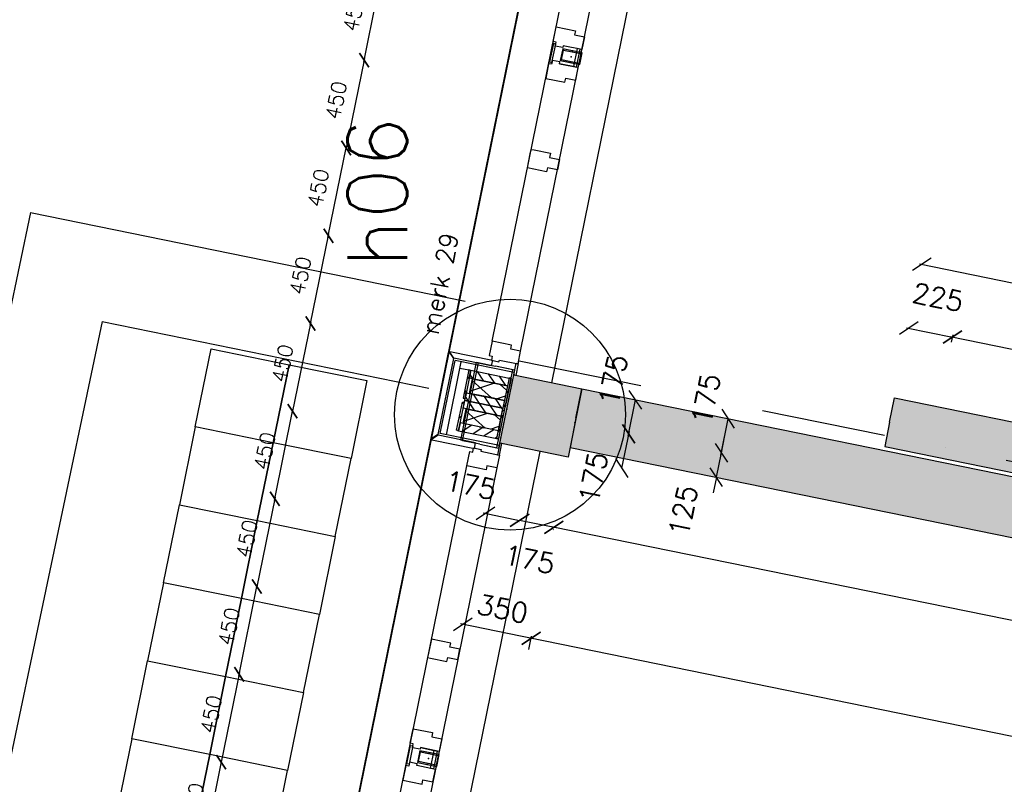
# Model space of a CAD drawing. Extents: x 7198 to 172353, y -998 to 131648.
# Tile 14 of 66: x 17347 to 22300, y 44557 to 48400. Entities that reach past the tile are written whole.
import ezdxf

# ---------------------------------------------------------------- set-up
doc = ezdxf.new("R2010")
doc.units = 0
doc.header["$LTSCALE"] = 50
doc.header["$MEASUREMENT"] = 0
doc.header["$PDSIZE"] = -1
for name, pattern in [('DASHDOT', [25, 12.5, -6.25, 0, -6.25]), ('HIDDEN', [9.375, 6.25, -3.125]), ('HIDDEN2', [0.1875, 0.125, -0.0625])]:
    doc.linetypes.add(name, pattern=pattern)
doc.layers.get('0').update_dxf_attribs({"linetype": 'CONTINUOUS'})
doc.layers.get('DEFPOINTS').update_dxf_attribs({"linetype": 'CONTINUOUS'})
for name, color, linetype in [('_DETAILNUMMERS', 4, 'CONTINUOUS'), ('_DETAILNUMMERSTEKST', 4, 'CONTINUOUS'), ('A--01A1_ACEER', 1, 'CONTINUOUS'), ('A--A21--_F-23-', 9, 'CONTINUOUS'), ('A--A21--_F12--', 7, 'CONTINUOUS'), ('A--A21--_F123-', 9, 'CONTINUOUS'), ('A--A25--_F-2--', 9, 'CONTINUOUS'), ('A--A28--_F-2--', 7, 'CONTINUOUS'), ('A--A28--_F12--', 7, 'CONTINUOUS'), ('A--A42--_F-23-', 9, 'CONTINUOUS'), ('A--L02-A3-_LOGO', 3, 'CONTINUOUS'), ('A--L13A4C_VLOEREN', 4, 'HIDDEN2'), ('A--L21--', 3, 'CONTINUOUS'), ('A--L21--_F12--', 7, 'CONTINUOUS'), ('A--L21A2_BUITENWAND', 2, 'CONTINUOUS'), ('A--L21A4_BUITENWAND', 4, 'CONTINUOUS'), ('A--L21D2_BUITENWAND', 2, 'CONTINUOUS'), ('A--L22--', 7, 'CONTINUOUS'), ('A--L22A1_BINNENWAND', 1, 'CONTINUOUS'), ('A--L22A2_BINNENWAND', 2, 'CONTINUOUS'), ('A--L25--', 7, 'CONTINUOUS'), ('A--L25--_F-23-', 7, 'CONTINUOUS'), ('A--L27A1_DAKEN', 1, 'CONTINUOUS'), ('A--L28--', 7, 'CONTINUOUS'), ('A--L28--_F-2--', 7, 'CONTINUOUS'), ('A--L28--_F12--', 7, 'CONTINUOUS'), ('A--L31--', 2, 'CONTINUOUS'), ('A--L31A1_BUITENKOZIJN', 1, 'CONTINUOUS'), ('A--L42--', 7, 'CONTINUOUS'), ('A--L42--_F-23-', 7, 'CONTINUOUS'), ('A--M$1A-_F123-', 1, 'CONTINUOUS'), ('TEKST_KOZIJNMERK', 2, 'CONTINUOUS'), ('X--LR---_CP', 7, 'CONTINUOUS')]:
    doc.layers.add(name, color=color, linetype=linetype)
doc.layers.add('bruto vloeroppervlak', color=3, linetype='CONTINUOUS', plot=False)
doc.styles.add('ALFA-0_25', font='ROMANS')
doc.styles.add('B-01', font='SIMPLEX.SHX', dxfattribs={"width": 0.8, "height": 4.5})
doc.styles.add('HIEMSTRA', font='romans.shx')
doc.dimstyles.get("Standard").update_dxf_attribs({"dimscale": 40, "dimtxt": 2.5, "dimasz": 2, "dimexe": 0.3, "dimexo": 0.3, "dimgap": 2, "dimtad": 1, "dimdec": 0, "dimzin": 0, "dimdsep": 46, "dimtxsty": 'HIEMSTRA', "dimblk1": 'OBLIQUE', "dimblk2": 'OBLIQUE', "dimsah": 1, "dimcen": -0.09, "dimdle": 0.3, "dimse1": 1, "dimclrd": 2, "dimclre": 2, "dimclrt": 3, "dimadec": 0, "dimazin": 0, "dimtfac": 1, "dimtdec": 4, "dimtofl": 0, "dimtmove": 2, "dimatfit": 3, "dimldrblk": 'OBLIQUE', "dimfxl": 1, "dimtvp": 625, "dimtolj": 1, "dimtzin": 0, "dimarcsym": 0})

# ---------------------------------------------------------------- blocks, each defined once
blk = doc.blocks.new('*U813')
at = {"layer": 'A--L22--', "color": 2, "linetype": 'Continuous'}
for points in [[(0, 0), (-96, 19.6), (-16.2, 411.5), (79.8, 392)], [(0, 0), (-86.2, 17.6), (-6.4, 409.5), (79.8, 392)], [(0, 0), (86.2, -17.6), (166.1, 374.4), (79.8, 392)], [(0, 0), (96, -19.6), (175.9, 372.4), (79.8, 392)]]:
    blk.add_lwpolyline(points, dxfattribs=at)
at = {"layer": 'A--L22--', "color": 1, "linetype": 'Continuous'}
for points in [[(0, 0), (-96, 19.6), (-16.2, 411.5), (79.8, 392)], [(0, 0), (-86.2, 17.6), (-6.4, 409.5), (79.8, 392)], [(0, 0), (86.2, -17.6), (166.1, 374.4), (79.8, 392)], [(0, 0), (96, -19.6), (175.9, 372.4), (79.8, 392)]]:
    blk.add_lwpolyline(points, dxfattribs=at)
blk = doc.blocks.new('*U784')
at = {"layer": 'A--A21--_F123-', "linetype": 'Continuous'}
blk.add_hatch(color=256, dxfattribs=at).paths.add_polyline_path([(0, 0), (25, 122.5), (3773, -641), (3748, -763.5), (3723.1, -886), (-25, -122.5)])
at = {"layer": 'A--A21--_F12--', "color": 8}
for points in [[(0, 0), (25, 122.5), (3748, -763.5), (3773, -641)], [(3748, -763.5), (3723.1, -886), (0, 0), (-25, -122.5)]]:
    blk.add_solid(points, dxfattribs=at)
at = {"layer": 'A--L21--_F12--', "color": 3, "linetype": 'Continuous'}
for points in [[(0, 0), (25, 122.5), (3773, -641), (3748, -763.5)], [(0, 0), (-25, -122.5), (3723.1, -886), (3748, -763.5)]]:
    blk.add_lwpolyline(points, dxfattribs=at)
blk = doc.blocks.new('Q020437-')
at = {"layer": 'A--A28--_F12--', "color": 8}
for points in [[(-175, -175), (-175, 175), (175, 175)], [(-175, -175), (175, 175), (175, -175)]]:
    blk.add_solid(points, dxfattribs=at)
at = {"layer": 'A--L28--_F12--', "color": 3, "linetype": 'Continuous'}
blk.add_lwpolyline([(-175, -175), (-175, 175), (175, 175), (175, -175)], close=True, dxfattribs=at)
at = {"layer": 'X--LR---_CP'}
for p in [(-175, 0), (-175, 0), (175, 0)]:
    blk.add_point(p, dxfattribs=at)
blk = doc.blocks.new('_OBLIQUE')
at = {"color": 0, "linetype": 'ByBlock'}
blk.add_line((-0.5, -0.5), (0.5, 0.5), dxfattribs=at)
blk = doc.blocks.new('*D142')
at = {"color": 2, "linetype": 'ByBlock', "transparency": 16777216}
for p, q in [((20876.5, 46223.5), (20892.5, 46301.8)), ((20851.5, 46101), (20876.5, 46223.5)), ((20851.5, 46101), (20835.6, 46022.6))]:
    blk.add_line(p, q, dxfattribs=at)
at = {"layer": 'DEFPOINTS', "color": 0, "linetype": 'ByBlock', "transparency": 16777216}
for p in [(20876.5, 46223.5), (20876.5, 46223.5), (20851.5, 46101)]:
    blk.add_point(p, dxfattribs=at)
at = {"color": 2, "linetype": 'ByBlock', "transparency": 16777216, "xscale": 80, "yscale": 80, "zscale": 80}
for p, rotation in [((20876.5, 46223.5), 258.486290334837), ((20851.5, 46101), 78.48629033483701)]:
    blk.add_blockref('_OBLIQUE', p, dxfattribs=dict(at, rotation=rotation))
at = {"color": 3, "linetype": 'ByBlock', "transparency": 16777216, "insert": (20684.5, 45932.4), "char_height": 100, "attachment_point": 5, "rotation": 78.4863, "style": 'HIEMSTRA'}
blk.add_mtext('\\A1;125', dxfattribs=at)
blk = doc.blocks.new('*D143')
at = {"color": 2, "linetype": 'ByBlock', "transparency": 16777216}
blk.add_line((20407.4, 46306.8), (20444.7, 46490), dxfattribs=at)
at = {"layer": 'DEFPOINTS', "color": 0, "linetype": 'ByBlock', "transparency": 16777216}
for p in [(20444.7, 46490), (20444.7, 46490), (20409.7, 46318.5)]:
    blk.add_point(p, dxfattribs=at)
at = {"color": 2, "linetype": 'ByBlock', "transparency": 16777216, "xscale": 80, "yscale": 80, "zscale": 80}
for p, rotation in [((20444.7, 46490), 78.4862903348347), ((20409.7, 46318.5), 258.4862903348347)]:
    blk.add_blockref('_OBLIQUE', p, dxfattribs=dict(at, rotation=rotation))
at = {"color": 3, "linetype": 'ByBlock', "transparency": 16777216, "insert": (20332.3, 46589.4), "char_height": 100, "attachment_point": 5, "rotation": 78.4863, "style": 'HIEMSTRA'}
blk.add_mtext('\\A1;175', dxfattribs=at)
blk = doc.blocks.new('*D164')
at = {"color": 2, "linetype": 'ByBlock', "transparency": 16777216}
blk.add_line((20412.1, 46330.3), (20374.8, 46147.1), dxfattribs=at)
at = {"layer": 'DEFPOINTS', "color": 0, "linetype": 'ByBlock', "transparency": 16777216}
for p in [(20409.7, 46318.5), (20374.8, 46147.1), (20374.8, 46147.1)]:
    blk.add_point(p, dxfattribs=at)
at = {"color": 2, "linetype": 'ByBlock', "transparency": 16777216, "xscale": 80, "yscale": 80, "zscale": 80}
for p, rotation in [((20409.7, 46318.5), 78.48629033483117), ((20374.8, 46147.1), 258.4862903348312)]:
    blk.add_blockref('_OBLIQUE', p, dxfattribs=dict(at, rotation=rotation))
at = {"color": 3, "linetype": 'ByBlock', "transparency": 16777216, "insert": (20232.5, 46099.5), "char_height": 100, "attachment_point": 5, "rotation": 78.4863, "style": 'HIEMSTRA'}
blk.add_mtext('\\A1;175', dxfattribs=at)
blk = doc.blocks.new('*D169')
at = {"color": 2, "linetype": 'ByBlock', "transparency": 16777216}
for p, q in [((21807.4, 46852.3), (22039.7, 46805)), ((22034.4, 46779.3), (22042.1, 46816.8))]:
    blk.add_line(p, q, dxfattribs=at)
at = {"layer": 'DEFPOINTS', "color": 0, "linetype": 'ByBlock', "transparency": 16777216}
for p in [(21811.6, 46812.5), (22039.7, 46805), (22032.1, 46767.6)]:
    blk.add_point(p, dxfattribs=at)
at = {"color": 2, "linetype": 'ByBlock', "transparency": 16777216, "xscale": 80, "yscale": 80, "zscale": 80}
for p, rotation in [((21819.2, 46849.9), 168.4862903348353), ((22039.7, 46805), 348.4862903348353)]:
    blk.add_blockref('_OBLIQUE', p, dxfattribs=dict(at, rotation=rotation))
at = {"color": 3, "linetype": 'ByBlock', "transparency": 16777216, "insert": (21965.8, 47005.8), "char_height": 100, "attachment_point": 5, "rotation": 348.4863, "style": 'HIEMSTRA'}
blk.add_mtext('\\A1;225', dxfattribs=at)
blk = doc.blocks.new('*D170')
at = {"color": 2, "linetype": 'ByBlock', "transparency": 16777216}
blk.add_line((22027.9, 46807.4), (25407.5, 46119), dxfattribs=at)
at = {"layer": 'DEFPOINTS', "color": 0, "linetype": 'ByBlock', "transparency": 16777216}
for p in [(22039.7, 46805), (25395.8, 46121.4), (25395.8, 46121.4)]:
    blk.add_point(p, dxfattribs=at)
at = {"color": 2, "linetype": 'ByBlock', "transparency": 16777216, "xscale": 80, "yscale": 80, "zscale": 80}
for p, rotation in [((22039.7, 46805), 168.4862903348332), ((25395.8, 46121.4), 348.4862903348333)]:
    blk.add_blockref('_OBLIQUE', p, dxfattribs=dict(at, rotation=rotation))
at = {"color": 3, "linetype": 'ByBlock', "transparency": 16777216, "insert": (23743.7, 46590.6), "char_height": 100, "attachment_point": 5, "rotation": 348.4863, "style": 'HIEMSTRA'}
blk.add_mtext('\\A1;3425', dxfattribs=at)
blk = doc.blocks.new('*D171')
at = {"color": 2, "linetype": 'ByBlock', "transparency": 16777216}
for p, q in [((21872.8, 47173.1), (25644.3, 46404.8)), ((25621.9, 46354.7), (25635, 46419))]:
    blk.add_line(p, q, dxfattribs=at)
at = {"layer": 'DEFPOINTS', "color": 0, "linetype": 'ByBlock', "transparency": 16777216}
for p in [(21871.5, 47106.5), (25632.6, 46407.2), (25619.5, 46343)]:
    blk.add_point(p, dxfattribs=at)
at = {"color": 2, "linetype": 'ByBlock', "transparency": 16777216, "xscale": 80, "yscale": 80, "zscale": 80}
for p, rotation in [((21884.5, 47170.7), 168.4862903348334), ((25632.6, 46407.2), 348.4862903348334)]:
    blk.add_blockref('_OBLIQUE', p, dxfattribs=dict(at, rotation=rotation))
at = {"color": 3, "linetype": 'ByBlock', "transparency": 16777216, "insert": (23784.5, 46916.3), "char_height": 100, "attachment_point": 5, "rotation": 348.4863, "style": 'HIEMSTRA'}
blk.add_mtext('\\A1;3825', dxfattribs=at)
blk = doc.blocks.new('*D173')
at = {"color": 2, "linetype": 'ByBlock', "transparency": 16777216}
for p, q in [((25140.8, 44809.8), (20021.9, 45851.1)), ((20031.5, 45838.3), (20031.2, 45837))]:
    blk.add_line(p, q, dxfattribs=at)
at = {"layer": 'DEFPOINTS', "color": 0, "linetype": 'ByBlock', "transparency": 16777216}
for p in [(20033.6, 45848.8), (20033.9, 45850), (25129.3, 44813.4)]:
    blk.add_point(p, dxfattribs=at)
at = {"color": 2, "linetype": 'ByBlock', "transparency": 16777216, "xscale": 80, "yscale": 80, "zscale": 80}
for p, rotation in [((20033.6, 45848.8), 168.5008781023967), ((25129.1, 44812.2), 348.5008781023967)]:
    blk.add_blockref('_OBLIQUE', p, dxfattribs=dict(at, rotation=rotation))
at = {"color": 3, "linetype": 'ByBlock', "transparency": 16777216, "insert": (22607.3, 45457.8), "char_height": 100, "attachment_point": 5, "rotation": 348.5009, "style": 'HIEMSTRA'}
blk.add_mtext('\\A1;5200', dxfattribs=at)
blk = doc.blocks.new('*D174')
at = {"color": 2, "linetype": 'ByBlock', "transparency": 16777216}
for p, q in [((19859.6, 45872), (19859.6, 45871.9)), ((20045.4, 45846.3), (19862, 45883.7))]:
    blk.add_line(p, q, dxfattribs=at)
at = {"layer": 'DEFPOINTS', "color": 0, "linetype": 'ByBlock', "transparency": 16777216}
for p in [(19862, 45883.7), (19862, 45883.7), (20033.6, 45848.8)]:
    blk.add_point(p, dxfattribs=at)
at = {"color": 2, "linetype": 'ByBlock', "transparency": 16777216, "xscale": 80, "yscale": 80, "zscale": 80}
for p, rotation in [((19862, 45883.7), 168.482134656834), ((20033.6, 45848.7), 348.4821346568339)]:
    blk.add_blockref('_OBLIQUE', p, dxfattribs=dict(at, rotation=rotation))
at = {"color": 3, "linetype": 'ByBlock', "transparency": 16777216, "insert": (19911.4, 45687.9), "char_height": 100, "attachment_point": 5, "rotation": 348.4821, "style": 'HIEMSTRA'}
blk.add_mtext('\\A1;175', dxfattribs=at)
blk = doc.blocks.new('*D175')
at = {"color": 2, "linetype": 'ByBlock', "transparency": 16777216}
for p, q in [((19678.5, 45921), (19862, 45883.7)), ((19859.6, 45872), (19859.6, 45871.9))]:
    blk.add_line(p, q, dxfattribs=at)
at = {"layer": 'DEFPOINTS', "color": 0, "linetype": 'ByBlock', "transparency": 16777216}
for p in [(19690.3, 45918.7), (19862, 45883.7), (19862, 45883.7)]:
    blk.add_point(p, dxfattribs=at)
at = {"color": 2, "linetype": 'ByBlock', "transparency": 16777216, "xscale": 80, "yscale": 80, "zscale": 80}
for p, rotation in [((19690.3, 45918.6), 168.4904460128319), ((19862, 45883.7), 348.4904460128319)]:
    blk.add_blockref('_OBLIQUE', p, dxfattribs=dict(at, rotation=rotation))
at = {"color": 3, "linetype": 'ByBlock', "transparency": 16777216, "insert": (19615.4, 46060.7), "char_height": 100, "attachment_point": 5, "rotation": 348.4904, "style": 'HIEMSTRA'}
blk.add_mtext('\\A1;175', dxfattribs=at)
blk = doc.blocks.new('*D176')
at = {"color": 2, "linetype": 'ByBlock', "transparency": 16777216}
for p, q in [((25198.3, 44215), (19908.1, 45293.1)), ((19908.4, 45234.1), (19922.3, 45302.4))]:
    blk.add_line(p, q, dxfattribs=at)
at = {"layer": 'DEFPOINTS', "color": 0, "linetype": 'ByBlock', "transparency": 16777216}
for p in [(19919.9, 45290.7), (19906, 45222.3), (25172.6, 44149.1)]:
    blk.add_point(p, dxfattribs=at)
at = {"color": 2, "linetype": 'ByBlock', "transparency": 16777216, "xscale": 80, "yscale": 80, "zscale": 80}
for p, rotation in [((19919.9, 45290.7), 168.4821346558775), ((25186.5, 44217.4), 348.4821346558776)]:
    blk.add_blockref('_OBLIQUE', p, dxfattribs=dict(at, rotation=rotation))
at = {"color": 3, "linetype": 'ByBlock', "transparency": 16777216, "insert": (22579.2, 44881.4), "char_height": 100, "attachment_point": 5, "rotation": 348.4821, "style": 'HIEMSTRA'}
blk.add_mtext('\\A1;5375', dxfattribs=at)
blk = doc.blocks.new('*D177')
at = {"color": 2, "linetype": 'ByBlock', "transparency": 16777216}
blk.add_line((19931.4, 45288.3), (19565, 45363), dxfattribs=at)
at = {"layer": 'DEFPOINTS', "color": 0, "linetype": 'ByBlock', "transparency": 16777216}
for p in [(19576.7, 45360.6), (19576.7, 45360.6), (19919.7, 45290.7)]:
    blk.add_point(p, dxfattribs=at)
at = {"color": 2, "linetype": 'ByBlock', "transparency": 16777216, "xscale": 80, "yscale": 80, "zscale": 80}
for p, rotation in [((19576.7, 45360.6), 168.4862903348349), ((19919.7, 45290.7), 348.4862903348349)]:
    blk.add_blockref('_OBLIQUE', p, dxfattribs=dict(at, rotation=rotation))
at = {"color": 3, "linetype": 'ByBlock', "transparency": 16777216, "insert": (19776, 45439.5), "char_height": 100, "attachment_point": 5, "rotation": 348.4863, "style": 'HIEMSTRA'}
blk.add_mtext('\\A1;350', dxfattribs=at)
blk = doc.blocks.new('*U766')
at = {"layer": 'A--A21--_F123-', "linetype": 'Continuous'}
blk.add_hatch(color=256, dxfattribs=at).paths.add_polyline_path([(0, 0), (29.9, 147), (5296.8, -925.9), (5266.9, -1072.9), (5236.9, -1219.9), (-29.9, -147)])
at = {"layer": 'A--A21--_F12--', "color": 8}
for points in [[(0, 0), (29.9, 147), (5266.9, -1072.9), (5296.8, -925.9)], [(5266.9, -1072.9), (5236.9, -1219.9), (0, 0), (-29.9, -147)]]:
    blk.add_solid(points, dxfattribs=at)
at = {"layer": 'A--L21--_F12--', "color": 3, "linetype": 'Continuous'}
for points in [[(0, 0), (29.9, 147), (5296.8, -925.9), (5266.9, -1072.9)], [(0, 0), (-29.9, -147), (5236.9, -1219.9), (5266.9, -1072.9)]]:
    blk.add_lwpolyline(points, dxfattribs=at)
blk = doc.blocks.new('*D186')
at = {"color": 2, "linetype": 'ByBlock', "transparency": 16777216}
blk.add_line((20874.1, 46211.7), (20911.4, 46394.9), dxfattribs=at)
at = {"layer": 'DEFPOINTS', "color": 0, "linetype": 'ByBlock', "transparency": 16777216}
for p in [(20911.4, 46394.9), (20911.4, 46394.9), (20876.5, 46223.5)]:
    blk.add_point(p, dxfattribs=at)
at = {"color": 2, "linetype": 'ByBlock', "transparency": 16777216, "xscale": 80, "yscale": 80, "zscale": 80}
for p, rotation in [((20911.4, 46394.9), 78.4862903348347), ((20876.5, 46223.5), 258.4862903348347)]:
    blk.add_blockref('_OBLIQUE', p, dxfattribs=dict(at, rotation=rotation))
at = {"color": 3, "linetype": 'ByBlock', "transparency": 16777216, "insert": (20799, 46494.4), "char_height": 100, "attachment_point": 5, "rotation": 78.4863, "style": 'HIEMSTRA'}
blk.add_mtext('\\A1;175', dxfattribs=at)
blk = doc.blocks.new('NH40_196')
at = {"layer": 'A--A25--_F-2--'}
h = blk.add_hatch(dxfattribs=at)
h.set_pattern_fill('ALFALINE', color=256, scale=40, style=0, pattern_type=2)
h.set_pattern_definition([(45, (-6, 0), (-28.284, 28.284), [])])
h.paths.add_polyline_path([(0, 0), (0, 196), (40, 196), (40, 0)])
at = {"layer": 'A--L25--_F-23-', "color": 2, "linetype": 'Continuous'}
blk.add_lwpolyline([(0, 0), (0, 196), (40, 196), (40, 0)], close=True, dxfattribs=at)
at = {"layer": 'X--LR---_CP'}
for p in [(0, 0), (0, 0), (40, 0)]:
    blk.add_point(p, dxfattribs=at)
blk = doc.blocks.new('*U670')
at = {"layer": 'A--A42--_F-23-', "linetype": 'Continuous'}
h = blk.add_hatch(dxfattribs=at)
h.set_pattern_fill('ALFALINE', color=256, scale=40, style=0)
h.set_pattern_definition([(45, (-19751.687, -46294.396), (-28.28427, 28.28427), [])])
h.paths.add_polyline_path([(0, 0), (-4.9, 1), (24.1, 143.1), (28.9, 142.1), (33.8, 141.1), (4.9, -1)])
at = {"layer": 'A--L42--_F-23-', "color": 2, "linetype": 'Continuous'}
for points in [[(0, 0), (-4.9, 1), (24.1, 143.1), (28.9, 142.1)], [(0, 0), (4.9, -1), (33.8, 141.1), (28.9, 142.1)]]:
    blk.add_lwpolyline(points, dxfattribs=at)
blk = doc.blocks.new('*U669')
at = {"layer": 'A--A42--_F-23-', "linetype": 'Continuous'}
h = blk.add_hatch(dxfattribs=at)
h.set_pattern_fill('ALFALINE', color=256, scale=40, style=0)
h.set_pattern_definition([(45, (-19549.835, -46335.527), (-28.28427, 28.28427), [])])
h.paths.add_polyline_path([(0, 0), (-4.9, 1), (24.1, 143.2), (29, 142.2), (33.9, 141.2), (4.9, -1)])
at = {"layer": 'A--L42--_F-23-', "color": 2, "linetype": 'Continuous'}
for points in [[(0, 0), (-4.9, 1), (24.1, 143.2), (29, 142.2)], [(0, 0), (4.9, -1), (33.9, 141.2), (29, 142.2)]]:
    blk.add_lwpolyline(points, dxfattribs=at)
blk = doc.blocks.new('*U668')
at = {"layer": 'A--A42--_F-23-', "linetype": 'Continuous'}
h = blk.add_hatch(dxfattribs=at)
h.set_pattern_fill('ALFALINE', color=256, scale=40, style=0)
h.set_pattern_definition([(45, (-19611.73, -46639.284), (-28.28427, 28.28427), [])])
h.paths.add_polyline_path([(0, 0), (4.9, -1), (-24.1, -143.2), (-29, -142.2), (-33.9, -141.2), (-4.9, 1)])
at = {"layer": 'A--L42--_F-23-', "color": 2, "linetype": 'Continuous'}
for points in [[(0, 0), (-4.9, 1), (-33.9, -141.2), (-29, -142.2)], [(0, 0), (4.9, -1), (-24.1, -143.2), (-29, -142.2)]]:
    blk.add_lwpolyline(points, dxfattribs=at)
blk = doc.blocks.new('*U667')
at = {"layer": 'A--A42--_F-23-', "linetype": 'Continuous'}
h = blk.add_hatch(dxfattribs=at)
h.set_pattern_fill('ALFALINE', color=256, scale=40, style=0)
h.set_pattern_definition([(45, (-19813.583, -46598.153), (-28.28427, 28.28427), [])])
h.paths.add_polyline_path([(0, 0), (4.9, -1), (-24.1, -143.1), (-28.9, -142.1), (-33.8, -141.1), (-4.9, 1)])
at = {"layer": 'A--L42--_F-23-', "color": 2, "linetype": 'Continuous'}
for points in [[(0, 0), (-4.9, 1), (-33.8, -141.1), (-28.9, -142.1)], [(0, 0), (4.9, -1), (-24.1, -143.1), (-28.9, -142.1)]]:
    blk.add_lwpolyline(points, dxfattribs=at)
blk = doc.blocks.new('MERK_A3')
at = {"layer": 'A--01A1_ACEER'}
blk.add_line((227.2, 1597.8), (296.7, 1583.6), dxfattribs=at)
at = {"layer": 'A--L31--', "color": 2, "linetype": 'Continuous'}
for p, q in [((517.9, 3280.6), (536.7, 3372.7)), ((548.4, 3370.3), (529.7, 3278.2)), ((536.7, 3372.7), (548.4, 3370.3)), ((586.4, 3361.6), (656, 3347.4)), ((637.6, 3257.2), (656, 3347.4)), ((670.7, 3344.4), (652.4, 3254.2)), ((656, 3347.4), (670.7, 3344.4)), ((529.7, 3278.2), (517.9, 3280.6)), ((652.4, 3254.2), (637.6, 3257.2)), ((158.6, 1516.8), (177.4, 1609)), ((189.1, 1606.6), (170.4, 1514.4)), ((177.4, 1609), (189.1, 1606.6)), ((278.4, 1493.5), (296.7, 1583.6)), ((311.4, 1580.7), (293.1, 1490.5)), ((296.7, 1583.6), (311.4, 1580.7)), ((170.4, 1514.4), (158.6, 1516.8)), ((293.1, 1490.5), (278.4, 1493.5))]:
    blk.add_line(p, q, dxfattribs=at)
for points in [[(984.3, 4831.9), (971.3, 4768.3), (921.3, 4778.4), (917.1, 4757.9), (820.1, 4777.6), (834.7, 4849.2), (849.4, 4846.2), (853.8, 4867.7), (892, 4859.9), (890.2, 4851.1)], [(774.2, 3804.5), (784.7, 3856.4), (734.8, 3866.6), (739, 3887.2), (641.9, 3906.9), (627.4, 3835.4), (623, 3813.8), (637.7, 3810.9), (720, 3794.1), (724.2, 3814.7)], [(550.7, 3456.6), (647.7, 3436.8), (643.5, 3416.3), (693.5, 3406.1), (680.5, 3342.4), (586.4, 3361.6), (584.6, 3352.8), (546.4, 3360.5), (550.4, 3380.1), (535.7, 3383.1)], [(498, 3197.9), (595, 3178.2), (599.2, 3198.7), (649.2, 3188.6), (662.1, 3252.2), (568.1, 3271.4), (569.9, 3280.2), (531.7, 3288), (527.7, 3268.4), (513, 3271.4)], [(191.4, 1692.8), (288.4, 1673.1), (284.2, 1652.5), (334.2, 1642.3), (321.2, 1578.7), (227.2, 1597.8), (225.4, 1589), (187.1, 1596.8), (191.1, 1616.4), (176.4, 1619.4)], [(138.7, 1434.2), (235.7, 1414.4), (239.9, 1435), (289.9, 1424.8), (302.9, 1488.5), (208.8, 1507.6), (210.6, 1516.5), (172.4, 1524.2), (168.4, 1504.7), (153.7, 1507.6)], [(209, 1026.4), (198.4, 974.5), (148.4, 984.7), (144.2, 964.1), (47.2, 983.8), (61.8, 1055.4), (66.2, 1076.9), (80.9, 1073.9), (163.2, 1057.2), (159, 1036.6)], [(0, 0), (13, 63.7), (-37, 73.9), (-32.8, 94.4), (-129.8, 114.2), (-144.4, 42.7), (-129.7, 39.7), (-134.1, 18.1), (-95.9, 10.3), (-94.1, 19.2)]]:
    blk.add_lwpolyline(points, close=True, dxfattribs=at)
at = {"layer": 'A--L31A1_BUITENKOZIJN'}
for p, q in [((819, 4777.9), (-129.8, 114.2)), ((970.2, 4768.6), (13, 63.7))]:
    blk.add_line(p, q, dxfattribs=at)
at = {"layer": 'X--LR---_CP', "linetype": 'Continuous'}
blk.add_point((0, 0), dxfattribs=at)
blk = doc.blocks.new('*D328')
at = {"color": 1, "linetype": 'ByBlock', "transparency": 16777216}
blk.add_line((18897.9, 47305.9), (18991.3, 47764.5), dxfattribs=at)
at = {"layer": 'DEFPOINTS', "color": 0, "linetype": 'ByBlock', "transparency": 16777216}
for p in [(18989.5, 47755.7), (18989.5, 47755.7), (18899.7, 47314.7)]:
    blk.add_point(p, dxfattribs=at)
at = {"color": 1, "linetype": 'ByBlock', "transparency": 16777216, "xscale": 60, "yscale": 60, "zscale": 60}
for p, rotation in [((18989.5, 47755.7), 78.4899999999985), ((18899.7, 47314.7), 258.4899999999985)]:
    blk.add_blockref('_OBLIQUE', p, dxfattribs=dict(at, rotation=rotation))
at = {"color": 2, "linetype": 'ByBlock', "transparency": 16777216, "insert": (18849.1, 47554.6), "char_height": 75, "attachment_point": 5, "rotation": 78.49, "style": 'HIEMSTRA'}
blk.add_mtext('\\A1;450', dxfattribs=at)
blk = doc.blocks.new('*D329')
at = {"color": 1, "linetype": 'ByBlock', "transparency": 16777216}
blk.add_line((19081.1, 48205.4), (18987.7, 47746.8), dxfattribs=at)
at = {"layer": 'DEFPOINTS', "color": 0, "linetype": 'ByBlock', "transparency": 16777216}
for p in [(19079.3, 48196.6), (18989.5, 47755.6), (18989.5, 47755.6)]:
    blk.add_point(p, dxfattribs=at)
at = {"color": 1, "linetype": 'ByBlock', "transparency": 16777216, "xscale": 60, "yscale": 60, "zscale": 60}
for p, rotation in [((19079.3, 48196.6), 78.49741933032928), ((18989.5, 47755.6), 258.4974193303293)]:
    blk.add_blockref('_OBLIQUE', p, dxfattribs=dict(at, rotation=rotation))
at = {"color": 2, "linetype": 'ByBlock', "transparency": 16777216, "insert": (18938.9, 47995.6), "char_height": 75, "attachment_point": 5, "rotation": 78.4974, "style": 'HIEMSTRA'}
blk.add_mtext('\\A1;450', dxfattribs=at)
blk = doc.blocks.new('*D330')
at = {"color": 1, "linetype": 'ByBlock', "transparency": 16777216}
blk.add_line((19077.5, 48187.8), (19170.9, 48646.4), dxfattribs=at)
at = {"layer": 'DEFPOINTS', "color": 0, "linetype": 'ByBlock', "transparency": 16777216}
for p in [(19169.1, 48637.5), (19169.1, 48637.5), (19079.3, 48196.6)]:
    blk.add_point(p, dxfattribs=at)
at = {"color": 1, "linetype": 'ByBlock', "transparency": 16777216, "xscale": 60, "yscale": 60, "zscale": 60}
for p, rotation in [((19169.1, 48637.5), 78.48258066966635), ((19079.3, 48196.6), 258.4825806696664)]:
    blk.add_blockref('_OBLIQUE', p, dxfattribs=dict(at, rotation=rotation))
at = {"color": 2, "linetype": 'ByBlock', "transparency": 16777216, "insert": (19028.7, 48436.5), "char_height": 75, "attachment_point": 5, "rotation": 78.4826, "style": 'HIEMSTRA'}
blk.add_mtext('\\A1;450', dxfattribs=at)
blk = doc.blocks.new('*D331')
at = {"color": 1, "linetype": 'ByBlock', "transparency": 16777216}
blk.add_line((18808, 46865), (18901.5, 47323.6), dxfattribs=at)
at = {"layer": 'DEFPOINTS', "color": 0, "linetype": 'ByBlock', "transparency": 16777216}
for p in [(18899.7, 47314.7), (18899.7, 47314.7), (18809.8, 46873.8)]:
    blk.add_point(p, dxfattribs=at)
at = {"color": 1, "linetype": 'ByBlock', "transparency": 16777216, "xscale": 60, "yscale": 60, "zscale": 60}
for p, rotation in [((18899.7, 47314.7), 78.47516133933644), ((18809.8, 46873.8), 258.4751613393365)]:
    blk.add_blockref('_OBLIQUE', p, dxfattribs=dict(at, rotation=rotation))
at = {"color": 2, "linetype": 'ByBlock', "transparency": 16777216, "insert": (18759.2, 47113.8), "char_height": 75, "attachment_point": 5, "rotation": 78.4752, "style": 'HIEMSTRA'}
blk.add_mtext('\\A1;450', dxfattribs=at)
blk = doc.blocks.new('*D332')
at = {"color": 1, "linetype": 'ByBlock', "transparency": 16777216}
blk.add_line((18628.4, 45983.1), (18721.8, 46441.7), dxfattribs=at)
at = {"layer": 'DEFPOINTS', "color": 0, "linetype": 'ByBlock', "transparency": 16777216}
for p in [(18720, 46432.9), (18720, 46432.9), (18630.2, 45992)]:
    blk.add_point(p, dxfattribs=at)
at = {"color": 1, "linetype": 'ByBlock', "transparency": 16777216, "xscale": 60, "yscale": 60, "zscale": 60}
for p, rotation in [((18720, 46432.9), 78.48258066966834), ((18630.2, 45992), 258.4825806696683)]:
    blk.add_blockref('_OBLIQUE', p, dxfattribs=dict(at, rotation=rotation))
at = {"color": 2, "linetype": 'ByBlock', "transparency": 16777216, "insert": (18579.6, 46231.9), "char_height": 75, "attachment_point": 5, "rotation": 78.4826, "style": 'HIEMSTRA'}
blk.add_mtext('\\A1;450', dxfattribs=at)
blk = doc.blocks.new('*D333')
at = {"color": 1, "linetype": 'ByBlock', "transparency": 16777216}
blk.add_line((18811.6, 46882.6), (18718.2, 46424), dxfattribs=at)
at = {"layer": 'DEFPOINTS', "color": 0, "linetype": 'ByBlock', "transparency": 16777216}
for p in [(18809.8, 46873.8), (18720, 46432.9), (18720, 46432.9)]:
    blk.add_point(p, dxfattribs=at)
at = {"color": 1, "linetype": 'ByBlock', "transparency": 16777216, "xscale": 60, "yscale": 60, "zscale": 60}
for p, rotation in [((18809.8, 46873.8), 78.4900000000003), ((18720, 46432.9), 258.4900000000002)]:
    blk.add_blockref('_OBLIQUE', p, dxfattribs=dict(at, rotation=rotation))
at = {"color": 2, "linetype": 'ByBlock', "transparency": 16777216, "insert": (18669.4, 46672.8), "char_height": 75, "attachment_point": 5, "rotation": 78.49, "style": 'HIEMSTRA'}
blk.add_mtext('\\A1;450', dxfattribs=at)
blk = doc.blocks.new('*D340')
at = {"color": 1, "linetype": 'ByBlock', "transparency": 16777216}
blk.add_line((18362.6, 44678), (18269.2, 44219.4), dxfattribs=at)
at = {"layer": 'DEFPOINTS', "color": 0, "linetype": 'ByBlock', "transparency": 16777216}
for p in [(18360.8, 44669.1), (18271, 44228.2), (18271, 44228.2)]:
    blk.add_point(p, dxfattribs=at)
at = {"color": 1, "linetype": 'ByBlock', "transparency": 16777216, "xscale": 60, "yscale": 60, "zscale": 60}
for p, rotation in [((18360.8, 44669.1), 78.48258066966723), ((18271, 44228.2), 258.4825806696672)]:
    blk.add_blockref('_OBLIQUE', p, dxfattribs=dict(at, rotation=rotation))
at = {"color": 2, "linetype": 'ByBlock', "transparency": 16777216, "insert": (18220.4, 44468.1), "char_height": 75, "attachment_point": 5, "rotation": 78.4826, "style": 'HIEMSTRA'}
blk.add_mtext('\\A1;450', dxfattribs=at)
blk = doc.blocks.new('*D347')
at = {"color": 1, "linetype": 'ByBlock', "transparency": 16777216}
blk.add_line((18452.3, 45118.9), (18359, 44660.3), dxfattribs=at)
at = {"layer": 'DEFPOINTS', "color": 0, "linetype": 'ByBlock', "transparency": 16777216}
for p in [(18450.5, 45110.1), (18360.8, 44669.1), (18360.8, 44669.1)]:
    blk.add_point(p, dxfattribs=at)
at = {"color": 1, "linetype": 'ByBlock', "transparency": 16777216, "xscale": 60, "yscale": 60, "zscale": 60}
for p, rotation in [((18450.5, 45110.1), 78.49741933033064), ((18360.8, 44669.1), 258.4974193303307)]:
    blk.add_blockref('_OBLIQUE', p, dxfattribs=dict(at, rotation=rotation))
at = {"color": 2, "linetype": 'ByBlock', "transparency": 16777216, "insert": (18310.1, 44909.1), "char_height": 75, "attachment_point": 5, "rotation": 78.4974, "style": 'HIEMSTRA'}
blk.add_mtext('\\A1;450', dxfattribs=at)
blk = doc.blocks.new('*D348')
at = {"color": 1, "linetype": 'ByBlock', "transparency": 16777216}
blk.add_line((18632, 46000.8), (18538.6, 45542.2), dxfattribs=at)
at = {"layer": 'DEFPOINTS', "color": 0, "linetype": 'ByBlock', "transparency": 16777216}
for p in [(18630.2, 45992), (18540.4, 45551), (18540.4, 45551)]:
    blk.add_point(p, dxfattribs=at)
at = {"color": 1, "linetype": 'ByBlock', "transparency": 16777216, "xscale": 60, "yscale": 60, "zscale": 60}
for p, rotation in [((18630.2, 45992), 78.4899999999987), ((18540.4, 45551), 258.4899999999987)]:
    blk.add_blockref('_OBLIQUE', p, dxfattribs=dict(at, rotation=rotation))
at = {"color": 2, "linetype": 'ByBlock', "transparency": 16777216, "insert": (18489.7, 45790.9), "char_height": 75, "attachment_point": 5, "rotation": 78.49, "style": 'HIEMSTRA'}
blk.add_mtext('\\A1;450', dxfattribs=at)
blk = doc.blocks.new('*D349')
at = {"color": 1, "linetype": 'ByBlock', "transparency": 16777216}
blk.add_line((18448.7, 45101.3), (18542.2, 45559.8), dxfattribs=at)
at = {"layer": 'DEFPOINTS', "color": 0, "linetype": 'ByBlock', "transparency": 16777216}
for p in [(18540.4, 45551), (18540.4, 45551), (18450.5, 45110.1)]:
    blk.add_point(p, dxfattribs=at)
at = {"color": 1, "linetype": 'ByBlock', "transparency": 16777216, "xscale": 60, "yscale": 60, "zscale": 60}
for p, rotation in [((18540.4, 45551), 78.48258066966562), ((18450.5, 45110.1), 258.4825806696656)]:
    blk.add_blockref('_OBLIQUE', p, dxfattribs=dict(at, rotation=rotation))
at = {"color": 2, "linetype": 'ByBlock', "transparency": 16777216, "insert": (18399.9, 45350), "char_height": 75, "attachment_point": 5, "rotation": 78.4826, "style": 'HIEMSTRA'}
blk.add_mtext('\\A1;450', dxfattribs=at)
blk = doc.blocks.new('Q020580-')
at = {"layer": 'A--A28--_F-2--', "color": 3, "linetype": 'Continuous'}
for points in [[(-25, 45.1), (-30, -49.9), (-30, 50.1)], [(-25, 45.1), (-30, 50.1), (30, 50.1)], [(30, 50.1), (25, 45.1), (-25, 45.1)], [(30, 50.1), (30, -49.9), (25, 45.1)], [(-25, 45.1), (-25, -44.9), (-30, -49.9)], [(30, -49.9), (25, -44.9), (25, 45.1)], [(30, -49.9), (-30, -49.9), (-25, -44.9)], [(30, -49.9), (-25, -44.9), (25, -44.9)]]:
    blk.add_solid(points, dxfattribs=at)
at = {"layer": 'A--L28--_F-2--', "color": 3, "linetype": 'Continuous'}
blk.add_lwpolyline([(-30, -49.9), (-25, -44.9), (-25, 45.1), (25, 45.1), (25, -44.9), (-25, -44.9), (-30, -49.9), (30, -49.9), (30, 50.1), (-30, 50.1)], close=True, dxfattribs=at)
at = {"layer": 'X--LR---_CP', "color": 4, "linetype": 'Continuous'}
for p in [(-30, 0.1), (0, 0), (30, 0.1)]:
    blk.add_point(p, dxfattribs=at)
blk = doc.blocks.new('A$C6C660DB7')
at = {"layer": 'A--L21A4_BUITENWAND', "linetype": 'Continuous'}
for p, q in [((10327.8, 33298.6), (124, -15130.3)), ((10687.5, 32750.7), (697.1, -14665.3))]:
    blk.add_line(p, q, dxfattribs=at)

msp = doc.modelspace()

# ---------------------------------------------------------------- hatches: boundary and pattern name
at = {"layer": 'A--A21--_F-23-'}
h = msp.add_hatch(dxfattribs=at)
h.set_pattern_fill('ALFAISO', color=256, scale=80, angle=168.49, style=0, pattern_type=2)
h.set_pattern_definition([(198.48258, (67618.11, -69091.19), (-25.361306, 75.873606), []), (138.48258, (67618.11, -69091.19), (53.02782, 59.90034), [])])
h.paths.add_polyline_path([(19689.7, 46506), (19609.3, 46522.4), (19624.3, 46595.9), (19800.7, 46560), (19785.7, 46486.5), (19689.7, 46506), (19713.4, 46501.2)])
h = msp.add_hatch(dxfattribs=at)
h.set_pattern_fill('ALFAISO', color=256, scale=80, angle=168.49, style=0, pattern_type=2)
h.set_pattern_definition([(198.48258, (67587.16, -69243.076), (-25.361306, 75.873606), []), (138.48258, (67587.16, -69243.076), (53.02782, 59.90034), [])])
h.paths.add_polyline_path([(19658.7, 46354.1), (19578.4, 46370.5), (19593.4, 46444), (19769.7, 46408.1), (19754.8, 46334.6), (19658.7, 46354.1), (19682.4, 46349.3)])

# ---------------------------------------------------------------- linework, layer by layer
at = {"layer": '_DETAILNUMMERS'}
msp.add_circle((19813.4, 46415.5), 580.4, dxfattribs=at)
at = {"layer": 'A--L13A4C_VLOEREN', "linetype": 'DASHDOT'}
msp.add_lwpolyline([(19859.1, 46685.8), (25695.9, 45496.9), (36527, 45496.9), (36527, 56518.9), (36927, 56518.9)], dxfattribs=at)
at = {"layer": 'A--L21--'}
for points in [[(19528.6, 46697), (19450.7, 46314.9), (19420.1, 46294.6), (19416.1, 46295.4), (19504.4, 46728.5), (19508.3, 46727.7)], [(19511.5, 46733.2), (19725.1, 46689.7), (19719.1, 46660.3), (19530.9, 46698.6), (19510.7, 46729.3)], [(19689.7, 46506), (19609.3, 46522.4), (19624.3, 46595.9), (19800.7, 46560), (19785.7, 46486.5), (19689.7, 46506), (19713.4, 46501.2)], [(19658.7, 46354.1), (19578.4, 46370.5), (19593.4, 46444), (19769.7, 46408.1), (19754.8, 46334.6), (19658.7, 46354.1), (19682.4, 46349.3)], [(19420.8, 46288.3), (19634.4, 46244.8), (19640.4, 46274.2), (19452.3, 46312.5), (19421.6, 46292.3)]]:
    msp.add_lwpolyline(points, close=True, dxfattribs=at)
at = {"layer": 'A--L21A2_BUITENWAND', "color": 2, "linetype": 'Continuous'}
for p, q in [((19462.1, 46320.7), (19536.8, 46687.2)), ((19493.5, 46314.4), (19568.1, 46680.8)), ((19834.7, 46626.5), (19536.8, 46687.2)), ((19561.8, 46649.5), (19606.8, 46640.3)), ((19760, 46260), (19462.1, 46320.7))]:
    msp.add_line(p, q, dxfattribs=at)
for points in [[(19854.1, 46671.6), (19842.1, 46612.8), (19832.3, 46614.7), (19844.3, 46673.6)], [(19760.2, 46211), (19772.2, 46269.8), (19762.4, 46271.8), (19750.4, 46213)]]:
    msp.add_lwpolyline(points, close=True, dxfattribs=at)
at = {"layer": 'A--L21A4_BUITENWAND', "linetype": 'Continuous'}
for p, q in [((17402.1, 47431.3), (19588.1, 46986)), ((17761.9, 46883.4), (19405.4, 46548.6))]:
    msp.add_line(p, q, dxfattribs=at)
at = {"layer": 'A--L21D2_BUITENWAND'}
msp.add_line((18430.9, 41458.7), (21212.1, 55115.2), dxfattribs=at)
at = {"layer": 'A--L22A1_BINNENWAND'}
for points in [[(18230.1, 46354.2), (18309.9, 46746.2), (18701.9, 46666.4), (18622.1, 46274.4)], [(18622.1, 46274.4), (18701.9, 46666.4), (19093.9, 46586.6), (19014, 46194.6)], [(18230.1, 46354.2), (18150.3, 45962.3), (18542.3, 45882.5), (18622.1, 46274.4)], [(18622.1, 46274.4), (18542.3, 45882.5), (18934.2, 45802.6), (19014, 46194.6)], [(18070.5, 45570.3), (18150.3, 45962.3), (18542.3, 45882.5), (18462.5, 45490.5)], [(18462.5, 45490.5), (18542.3, 45882.5), (18934.2, 45802.6), (18854.4, 45410.7)], [(18070.5, 45570.3), (17990.7, 45178.4), (18382.6, 45098.5), (18462.5, 45490.5)], [(18462.5, 45490.5), (18382.6, 45098.5), (18774.6, 45018.7), (18854.4, 45410.7)], [(17910.9, 44786.4), (17990.7, 45178.4), (18382.6, 45098.5), (18302.8, 44706.6)], [(18302.8, 44706.6), (18382.6, 45098.5), (18774.6, 45018.7), (18694.8, 44626.8)], [(17910.9, 44786.4), (17831.1, 44394.4), (18223, 44314.6), (18302.8, 44706.6)], [(18302.8, 44706.6), (18223, 44314.6), (18615, 44234.8), (18694.8, 44626.8)]]:
    msp.add_lwpolyline(points, close=True, dxfattribs=at)
at = {"layer": 'A--L22A2_BINNENWAND'}
for p, q in [((20023.4, 46575.8), (22080.1, 56672.5)), ((18956.7, 41282.2), (19964.7, 46230.6, 1))]:
    msp.add_line(p, q, dxfattribs=at)
at = {"layer": 'A--L27A1_DAKEN'}
msp.add_lwpolyline([(17807.2, 44936.5, 0, 0, 0), (16819.5, 40086, 0, 200, 0), (16879.4, 40380, 0, 0, 0)], format="xyseb", dxfattribs=at)
at = {"layer": 'bruto vloeroppervlak'}
msp.add_lwpolyline([(21750, 57752), (14838.9, 23824.8), (14867, 23782.3), (24118, 21897.9), (24160.5, 21926), (24759.7, 24871), (30045.6, 23798.1), (31760.9, 32206), (31771.4, 32146), (44082, 32146)], dxfattribs=at)

# ---------------------------------------------------------------- block references
at = {"layer": 'A--L02-A3-_LOGO'}
msp.add_blockref('A$C6C660DB7', (7074.3, 14132.7), dxfattribs=at)
at = {"layer": 'A--L21--', "linetype": 'Continuous'}
for name, p in [('*U766', (20145.3, 46397.9)), ('*U784', (21723, 46377.6))]:
    msp.add_blockref(name, p, dxfattribs=at)
at = {"layer": 'A--L22--', "linetype": 'Continuous'}
msp.add_blockref('*U813', (19661.4, 46266.9), dxfattribs=at)
at = {"layer": 'A--L25--', "rotation": 78.48258066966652}
for p in [(19800.7, 46560), (19777.7, 46447.3), (19769.7, 46408.1)]:
    msp.add_blockref('NH40_196', p, dxfattribs=at)
at = {"layer": 'A--L25--', "xscale": -1, "rotation": 78.48258066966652}
msp.add_blockref('NH40_196', (19754.8, 46334.6), dxfattribs=at)
at = {"layer": 'A--L28--', "linetype": 'Continuous'}
for name, p, rotation in [('Q020580-', (20121.3, 48214.3), 258.4862903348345), ('Q020437-', (19968.8, 46408.3), 348.4862903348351), ('Q020580-', (19402.7, 44686.8), 258.4862903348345)]:
    msp.add_blockref(name, p, dxfattribs=dict(at, rotation=rotation))
at = {"layer": 'A--L31--', "linetype": 'HIDDEN', "xscale": -1, "rotation": 156.9725806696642}
msp.add_blockref('MERK_A3', (20838.1, 51502.3), dxfattribs=at)
at = {"layer": 'A--L31--', "linetype": 'HIDDEN', "rotation": 2.158273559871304e-12}
msp.add_blockref('MERK_A3', (18776.2, 41380.2), dxfattribs=at)
at = {"layer": 'A--L42--'}
for name, p in [('*U668', (19611.7, 46639.3)), ('*U667', (19813.6, 46598.2)), ('*U669', (19549.8, 46335.5)), ('*U670', (19751.7, 46294.4))]:
    msp.add_blockref(name, p, dxfattribs=at)

# ---------------------------------------------------------------- texts
at = {"layer": '_DETAILNUMMERSTEKST', "style": 'ALFA-0_25'}
msp.add_text('h06', height=300, rotation=90, dxfattribs=at).set_placement((19295.7, 47153.3))
at = {"layer": 'TEKST_KOZIJNMERK', "style": 'B-01'}
msp.add_text('merk 29', height=90, rotation=78.486, dxfattribs=at).set_placement((19452, 46811.7))

# ---------------------------------------------------------------- dimensions: what is measured, and where the dimension line sits
at = {"layer": 'A--M$1A-_F123-', "linetype": 'Continuous'}
for p1, p2, picture, middle in [((19079.3, 48196.6), (19169.1, 48637.5), '*D330', (19028.7, 48436.5)), ((19079.3, 48196.6), (18989.5, 47755.6), '*D329', (18938.9, 47995.6)), ((18899.7, 47314.7), (18989.5, 47755.7), '*D328', (18849.1, 47554.6)), ((18809.8, 46873.8), (18899.7, 47314.7), '*D331', (18759.2, 47113.8)), ((18809.8, 46873.8), (18720, 46432.9), '*D333', (18669.4, 46672.8)), ((18630.2, 45992), (18720, 46432.9), '*D332', (18579.6, 46231.9)), ((18630.2, 45992), (18540.4, 45551), '*D348', (18489.7, 45790.9)), ((18450.5, 45110.1), (18540.4, 45551), '*D349', (18399.9, 45350)), ((18450.5, 45110.1), (18360.8, 44669.1), '*D347', (18310.1, 44909.1)), ((18360.8, 44669.1), (18271, 44228.2), '*D340', (18220.4, 44468.1))]:
    dim = msp.add_aligned_dim(p1=p1, p2=p2, distance=0, dimstyle='Standard', override={"dimscale": 30, "dimclrd": 1, "dimclre": 1, "dimclrt": 2}, dxfattribs=at)
    dim.commit()
    dim.dimension.update_dxf_attribs({"geometry": picture, "text_midpoint": middle})
for p1, p2, distance, picture, middle in [((21871.5, 47106.5), (25619.5, 46343), 65.6, '*D171', (23784.5, 46916.3)), ((21811.6, 46812.5), (22032.1, 46767.6), 38.2, '*D169', (21965.8, 47005.8)), ((22039.7, 46805), (25395.8, 46121.4), 0, '*D170', (23743.7, 46590.6)), ((20033.6, 45848.8), (19862, 45883.7), 0.1, '*D174', (19911.4, 45687.9)), ((25129.3, 44813.4), (20033.9, 45850), 1.3, '*D173', (22607.3, 45457.8)), ((25172.6, 44149.1), (19906, 45222.3), -69.7, '*D176', (22579.2, 44881.4))]:
    dim = msp.add_aligned_dim(p1=p1, p2=p2, distance=distance, dimstyle='Standard', dxfattribs=at)
    dim.commit()
    dim.dimension.update_dxf_attribs({"geometry": picture, "text_midpoint": middle})
for base, p1, p2, angle, picture, middle in [((20444.7, 46490), (20409.7, 46318.5), (20444.7, 46490), 78.4863, '*D143', (20332.3, 46589.4)), ((20911.4, 46394.9), (20876.5, 46223.5), (20911.4, 46394.9), 78.4863, '*D186', (20799, 46494.4)), ((20374.8, 46147.1), (20409.7, 46318.5), (20374.8, 46147.1), 258.4863, '*D164', (20232.5, 46099.5)), ((20876.5, 46223.5), (20851.5, 46101), (20876.5, 46223.5), 78.4863, '*D142', (20684.5, 45932.4)), ((19862, 45883.7), (19690.3, 45918.7), (19862, 45883.7), 348.4904, '*D175', (19615.4, 46060.7)), ((19576.7, 45360.6), (19919.7, 45290.7), (19576.7, 45360.6), 168.4863, '*D177', (19776, 45439.5))]:
    dim = msp.add_linear_dim(base=base, p1=p1, p2=p2, angle=angle, dimstyle='Standard', dxfattribs=at)
    dim.commit()
    dim.dimension.update_dxf_attribs({"geometry": picture, "text_midpoint": middle, "dimtype": 161})

doc.saveas('drawing.dxf')
